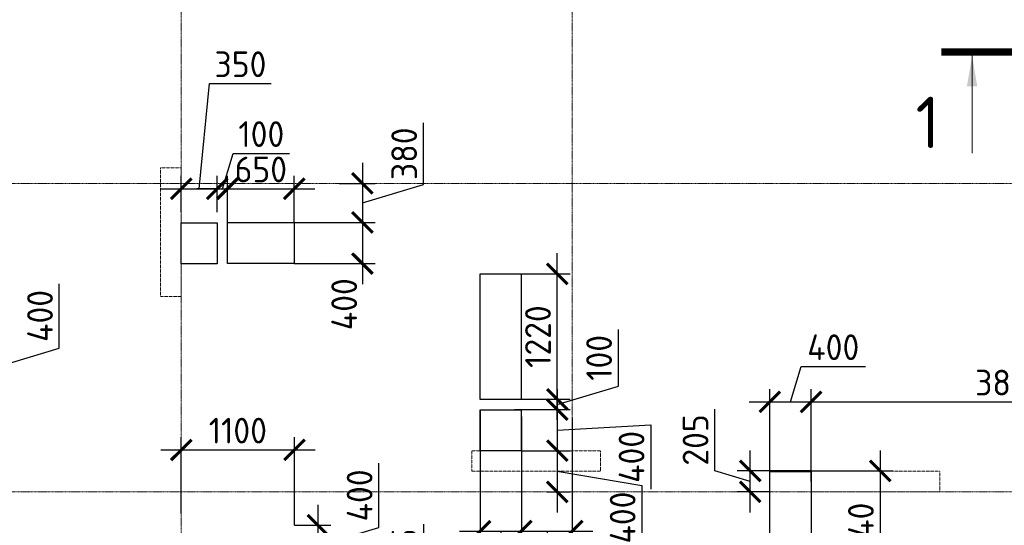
# Model space of a CAD drawing. Header units: millimetres. Extents: x -42044588 to 856694, y -806701 to 941911.
# Tile 114 of 256: x -160688 to -151120, y -329137 to -324221. Entities that reach past the tile are written whole.
import ezdxf

# ---------------------------------------------------------------- set-up
doc = ezdxf.new("R2010")
doc.units = ezdxf.units.MM
for name, pattern in [('______5', [1100, 800, -100, 100, -100]), ('DASHED', [7, 5, -2, 0]), ('осевая', [50.8, 31.75, -6.35, 6.35, -6.35])]:
    doc.linetypes.add(name, pattern=pattern)
doc.layers.add('Колонна_ бетон', color=7, linetype='Continuous', lineweight=50, true_color=0xb4b496)
for name, color, linetype, lineweight in [('Оси', 40, '______5', 18), ('Перекрытие ж_бетон', 1, 'Continuous', 30), ('РАЗМЕРЫ', 1, 'Continuous', 9), ('Узлы', 7, 'Continuous', 0)]:
    doc.layers.add(name, color=color, linetype=linetype, lineweight=lineweight)
doc.styles.add('GOST-2.304_Type-B', font='GOST_Common.ttf')
doc.dimstyles.new('СПДС', dxfattribs={"dimscale": 100, "dimtxt": 2.5, "dimasz": 2, "dimexe": 1.25, "dimexo": 0, "dimtad": 1, "dimdec": 0, "dimrnd": 5, "dimtxsty": 'GOST-2.304_Type-B', "dimblk": 'ARCHTICK', "dimcen": 2.5, "dimdle": 2, "dimclrd": 1, "dimclre": 1, "dimclrt": 1, "dimadec": 0, "dimazin": 2, "dimtfac": 0.75, "dimtdec": 0, "dimtmove": 1, "dimatfit": 3, "dimfxl": 0, "dimtolj": 1, "dimarcsym": 0})

# ---------------------------------------------------------------- blocks, each defined once
blk = doc.blocks.new('оси блок 2')
at = {"layer": 'Оси', "color": 16, "linetype": 'осевая', "lineweight": 0, "ltscale": 0.25, "transparency": 33554687}
for p, q in [((-48904.7, -322543), (-48904.7, -347914.1)), ((-45104.7, -322543), (-45104.7, -347914.1)), ((-89822.3, -329401.3), (-37238.5, -329401.3)), ((-89822.3, -332401.3), (-37238.5, -332401.3))]:
    blk.add_line(p, q, dxfattribs=at)
blk = doc.blocks.new('подложка стн 1-го этажа')
at = {"layer": 'Колонна_ бетон', "color": 252, "linetype": 'DASHED', "lineweight": 0, "ltscale": 0.5, "true_color": 0x939598, "transparency": 33554687}
for p, q in [((44643.8, 23161.8, -200), (44643.8, 23161.8, -200)), ((44643.8, 23161.8, -200), (44843.8, 23161.8, -200)), ((44643.8, 23161.8, -200), (44643.8, 21911.8, -200)), ((44843.8, 23161.8, -200), (44843.8, 23161.8, -200)), ((44843.8, 21911.8, -200), (44843.8, 23161.8, -200)), ((44843.8, 21911.8, -200), (44643.8, 21911.8, -200)), ((44643.8, 21911.8, -200), (44643.8, 21911.8, -200)), ((44843.8, 21911.8, -200), (44843.8, 21911.8, -200)), ((47668.8, 20411.8, -200), (47668.8, 20211.8, -200)), ((48918.8, 20411.8, -200), (47668.8, 20411.8, -200)), ((47668.8, 20411.8, -200), (47668.8, 20411.8, -200)), ((48918.8, 20411.8, -200), (48918.8, 20411.8, -200)), ((48918.8, 20211.8, -200), (48918.8, 20411.8, -200)), ((47668.8, 20211.8, -200), (47668.8, 20211.8, -200)), ((48918.8, 20211.8, -200), (47668.8, 20211.8, -200)), ((48918.8, 20211.8, -200), (48918.8, 20211.8, -200)), ((50963.8, 20211.8, -200), (50963.8, 20011.8, -200)), ((50963.8, 20211.8, -200), (50963.8, 20211.8, -200)), ((52213.8, 20211.8, -200), (50963.8, 20211.8, -200)), ((52213.8, 20211.8, -200), (52213.8, 20011.8, -200)), ((52213.8, 20211.8, -200), (52213.8, 20211.8, -200)), ((50963.8, 20011.8, -200), (50963.8, 20011.8, -200)), ((50963.8, 20011.8, -200), (52213.8, 20011.8, -200)), ((52213.8, 20011.8, -200), (52213.8, 20011.8, -200))]:
    blk.add_line(p, q, dxfattribs=at)
blk = doc.blocks.new('_ArchTick')
at = {"color": 0, "linetype": 'ByBlock', "const_width": 0.15}
blk.add_lwpolyline([(-0.5, -0.5), (0.5, 0.5)], dxfattribs=at)
blk = doc.blocks.new('*D3593')
at = {"layer": 'DEFPOINTS', "color": 0, "transparency": 16777216}
for p in [(-156212.9, -328027.2, 4500), (-155813.3, -328079.4), (-155813.3, -329193.8)]:
    blk.add_point(p, dxfattribs=at)
at = {"layer": 'РАЗМЕРЫ', "color": 1, "lineweight": -2, "transparency": 16777216}
for p, q in [((-156212.9, -328027.2), (-156212.9, -329318.8)), ((-155813.3, -328079.4), (-155813.3, -329318.8)), ((-156412.9, -329193.8), (-155613.3, -329193.8)), ((-156013.1, -329193.8), (-156012.8, -329669.5)), ((-156012.8, -329669.5), (-156637.8, -329669.5))]:
    blk.add_line(p, q, dxfattribs=at)
at = {"layer": 'РАЗМЕРЫ', "color": 1, "lineweight": -2, "transparency": 16777216, "xscale": 200, "yscale": 200, "zscale": 200, "rotation": 180}
blk.add_blockref('_ArchTick', (-156212.9, -329193.8), dxfattribs=at)
at = {"layer": 'РАЗМЕРЫ', "color": 1, "lineweight": -2, "transparency": 16777216, "xscale": 200, "yscale": 200, "zscale": 200}
blk.add_blockref('_ArchTick', (-155813.3, -329193.8), dxfattribs=at)
at = {"layer": 'РАЗМЕРЫ', "color": 1, "lineweight": 0, "transparency": 16777216, "insert": (-156325.3, -329482), "char_height": 250, "attachment_point": 5, "style": 'GOST-2.304_Type-B'}
blk.add_mtext('\\A1;400', dxfattribs=at)
blk = doc.blocks.new('*D3594')
at = {"layer": 'DEFPOINTS', "color": 0, "transparency": 16777216}
for p in [(-155878.4, -328012, 4500), (-155815.3, -328412.1), (-155463.9, -328412.1)]:
    blk.add_point(p, dxfattribs=at)
at = {"layer": 'РАЗМЕРЫ', "color": 1, "lineweight": -2, "transparency": 16777216}
for p, q in [((-155463.9, -327812), (-155463.9, -328612.1)), ((-155878.4, -328012), (-155338.9, -328012)), ((-155463.9, -328212.1), (-154554.7, -328159.7)), ((-154554.7, -328159.7), (-154554.7, -328784.7)), ((-155815.3, -328412.1), (-155338.9, -328412.1))]:
    blk.add_line(p, q, dxfattribs=at)
at = {"layer": 'РАЗМЕРЫ', "color": 1, "lineweight": -2, "transparency": 16777216, "xscale": 200, "yscale": 200, "zscale": 200}
for p, rotation in [((-155463.9, -328012), 90), ((-155463.9, -328412.1), 270)]:
    blk.add_blockref('_ArchTick', p, dxfattribs=dict(at, rotation=rotation))
at = {"layer": 'РАЗМЕРЫ', "color": 1, "lineweight": 0, "transparency": 16777216, "insert": (-154742.2, -328472.2), "char_height": 250, "attachment_point": 5, "rotation": 90, "style": 'GOST-2.304_Type-B'}
blk.add_mtext('\\A1;400', dxfattribs=at)
blk = doc.blocks.new('*D3595')
at = {"layer": 'DEFPOINTS', "color": 0, "transparency": 16777216}
for p in [(-158768.2, -325864.5), (-159117.9, -326092.1), (-158768.2, -326092.1)]:
    blk.add_point(p, dxfattribs=at)
at = {"layer": 'РАЗМЕРЫ', "color": 1, "lineweight": -2, "transparency": 16777216}
for p, q in [((-158943, -325864.5), (-158842.8, -324841.4)), ((-158842.8, -324841.4), (-158242.8, -324841.4)), ((-159117.9, -326092.1), (-159117.9, -325739.5)), ((-158768.2, -326092.1), (-158768.2, -325739.5)), ((-159317.9, -325864.5), (-158568.2, -325864.5))]:
    blk.add_line(p, q, dxfattribs=at)
at = {"layer": 'РАЗМЕРЫ', "color": 1, "lineweight": -2, "transparency": 16777216, "xscale": 200, "yscale": 200, "zscale": 200, "rotation": 180}
blk.add_blockref('_ArchTick', (-159117.9, -325864.5), dxfattribs=at)
at = {"layer": 'РАЗМЕРЫ', "color": 1, "lineweight": -2, "transparency": 16777216, "xscale": 200, "yscale": 200, "zscale": 200}
blk.add_blockref('_ArchTick', (-158768.2, -325864.5), dxfattribs=at)
at = {"layer": 'РАЗМЕРЫ', "color": 1, "lineweight": 0, "transparency": 16777216, "insert": (-158542.8, -324653.9), "char_height": 250, "attachment_point": 5, "style": 'GOST-2.304_Type-B'}
blk.add_mtext('\\A1;350', dxfattribs=at)
blk = doc.blocks.new('*D3597')
at = {"layer": 'DEFPOINTS', "color": 0, "transparency": 16777216}
for p in [(-162188.2, -327392.1), (-160896.9, -327392.1), (-162188.2, -327792.1)]:
    blk.add_point(p, dxfattribs=at)
at = {"layer": 'РАЗМЕРЫ', "color": 1, "lineweight": -2, "transparency": 16777216}
for p, q in [((-160303.1, -327414), (-160303.1, -326789)), ((-160896.9, -327992.1), (-160896.9, -327192.1)), ((-162188.2, -327392.1), (-160771.9, -327392.1)), ((-160896.9, -327592.1), (-160303.1, -327414)), ((-162188.2, -327792.1), (-160771.9, -327792.1))]:
    blk.add_line(p, q, dxfattribs=at)
at = {"layer": 'РАЗМЕРЫ', "color": 1, "lineweight": -2, "transparency": 16777216, "xscale": 200, "yscale": 200, "zscale": 200}
for p, rotation in [((-160896.9, -327392.1), 90), ((-160896.9, -327792.1), 270)]:
    blk.add_blockref('_ArchTick', p, dxfattribs=dict(at, rotation=rotation))
at = {"layer": 'РАЗМЕРЫ', "color": 1, "lineweight": 0, "transparency": 16777216, "insert": (-160490.6, -327101.5), "char_height": 250, "attachment_point": 5, "rotation": 90, "style": 'GOST-2.304_Type-B'}
blk.add_mtext('\\A1;400', dxfattribs=at)
blk = doc.blocks.new('*D3621')
at = {"layer": 'DEFPOINTS', "color": 0, "transparency": 16777216}
for p in [(-155815.3, -328412.1), (-155564.1, -328812.1), (-155463.9, -328812.1)]:
    blk.add_point(p, dxfattribs=at)
at = {"layer": 'РАЗМЕРЫ', "color": 1, "lineweight": -2, "transparency": 16777216}
for p, q in [((-155463.9, -328212.1), (-155463.9, -329012.1)), ((-155815.3, -328412.1), (-155338.9, -328412.1)), ((-155463.9, -328612.1), (-154641.3, -328749.6)), ((-154641.3, -328749.6), (-154641.3, -329374.6)), ((-155564.1, -328812.1), (-155338.9, -328812.1))]:
    blk.add_line(p, q, dxfattribs=at)
at = {"layer": 'РАЗМЕРЫ', "color": 1, "lineweight": -2, "transparency": 16777216, "xscale": 200, "yscale": 200, "zscale": 200}
for p, rotation in [((-155463.9, -328412.1), 90), ((-155463.9, -328812.1), 270)]:
    blk.add_blockref('_ArchTick', p, dxfattribs=dict(at, rotation=rotation))
at = {"layer": 'РАЗМЕРЫ', "color": 1, "lineweight": 0, "transparency": 16777216, "insert": (-154828.8, -329062.1), "char_height": 250, "attachment_point": 5, "rotation": 90, "style": 'GOST-2.304_Type-B'}
blk.add_mtext('\\A1;400', dxfattribs=at)
blk = doc.blocks.new('*D3739')
at = {"layer": 'DEFPOINTS', "color": 0, "transparency": 16777216}
for p in [(-155813.3, -328079.4), (-155317.9, -328092.2), (-155317.9, -329193.8)]:
    blk.add_point(p, dxfattribs=at)
at = {"layer": 'РАЗМЕРЫ', "color": 1, "lineweight": -2, "transparency": 16777216}
for p, q in [((-155813.3, -328079.4), (-155813.3, -329318.8)), ((-155317.9, -328092.2), (-155317.9, -329318.8)), ((-156013.3, -329193.8), (-155117.9, -329193.8)), ((-155565.6, -329193.8), (-155387.5, -329787.6)), ((-155387.5, -329787.6), (-154762.5, -329787.6))]:
    blk.add_line(p, q, dxfattribs=at)
at = {"layer": 'РАЗМЕРЫ', "color": 1, "lineweight": -2, "transparency": 16777216, "xscale": 200, "yscale": 200, "zscale": 200, "rotation": 180}
blk.add_blockref('_ArchTick', (-155813.3, -329193.8), dxfattribs=at)
at = {"layer": 'РАЗМЕРЫ', "color": 1, "lineweight": -2, "transparency": 16777216, "xscale": 200, "yscale": 200, "zscale": 200}
blk.add_blockref('_ArchTick', (-155317.9, -329193.8), dxfattribs=at)
at = {"layer": 'РАЗМЕРЫ', "color": 1, "lineweight": 0, "transparency": 16777216, "insert": (-155075, -329600.1), "char_height": 250, "attachment_point": 5, "style": 'GOST-2.304_Type-B'}
blk.add_mtext('\\A1;495', dxfattribs=at)
blk = doc.blocks.new('*D3672')
at = {"layer": 'DEFPOINTS', "color": 0, "transparency": 16777216}
for p in [(-158668, -325864.5), (-158768.2, -326092.1), (-158668, -326192.1)]:
    blk.add_point(p, dxfattribs=at)
at = {"layer": 'РАЗМЕРЫ', "color": 1, "lineweight": -2, "transparency": 16777216}
for p, q in [((-158718.1, -325864.5), (-158614.9, -325520.8)), ((-158614.9, -325520.8), (-158064.9, -325520.8)), ((-158768.2, -326092.1), (-158768.2, -325739.5)), ((-158668, -326192.1), (-158668, -325739.5)), ((-158768.2, -325864.5), (-158968.2, -325864.5)), ((-158768.2, -325864.5), (-158668, -325864.5)), ((-158768.2, -325864.5), (-158668, -325864.5)), ((-158668, -325864.5), (-158468, -325864.5))]:
    blk.add_line(p, q, dxfattribs=at)
at = {"layer": 'РАЗМЕРЫ', "color": 1, "lineweight": -2, "transparency": 16777216, "xscale": 200, "yscale": 200, "zscale": 200}
blk.add_blockref('_ArchTick', (-158768.2, -325864.5), dxfattribs=at)
at = {"layer": 'РАЗМЕРЫ', "color": 1, "lineweight": -2, "transparency": 16777216, "xscale": 200, "yscale": 200, "zscale": 200, "rotation": 180}
blk.add_blockref('_ArchTick', (-158668, -325864.5), dxfattribs=at)
at = {"layer": 'РАЗМЕРЫ', "color": 1, "lineweight": 0, "transparency": 16777216, "insert": (-158339.9, -325333.3), "char_height": 250, "attachment_point": 5, "style": 'GOST-2.304_Type-B'}
blk.add_mtext('\\A1;100', dxfattribs=at)
blk = doc.blocks.new('*D3673')
at = {"layer": 'DEFPOINTS', "color": 0, "transparency": 16777216}
for p in [(-158020, -325864.5), (-158670, -326192.1), (-158020, -326192.1)]:
    blk.add_point(p, dxfattribs=at)
at = {"layer": 'РАЗМЕРЫ', "color": 1, "lineweight": -2, "transparency": 16777216}
for p, q in [((-158670, -326192.1), (-158670, -325739.5)), ((-158020, -326192.1), (-158020, -325739.5)), ((-158870, -325864.5), (-157820, -325864.5))]:
    blk.add_line(p, q, dxfattribs=at)
at = {"layer": 'РАЗМЕРЫ', "color": 1, "lineweight": -2, "transparency": 16777216, "xscale": 200, "yscale": 200, "zscale": 200, "rotation": 180}
blk.add_blockref('_ArchTick', (-158670, -325864.5), dxfattribs=at)
at = {"layer": 'РАЗМЕРЫ', "color": 1, "lineweight": -2, "transparency": 16777216, "xscale": 200, "yscale": 200, "zscale": 200}
blk.add_blockref('_ArchTick', (-158020, -325864.5), dxfattribs=at)
at = {"layer": 'РАЗМЕРЫ', "color": 1, "lineweight": 0, "transparency": 16777216, "insert": (-158345, -325677), "char_height": 250, "attachment_point": 5, "style": 'GOST-2.304_Type-B'}
blk.add_mtext('\\A1;650', dxfattribs=at)
blk = doc.blocks.new('*D3755')
at = {"layer": 'DEFPOINTS', "color": 0, "transparency": 16777216}
for p in [(-157585, -325812.1), (-158020, -326192.1), (-157357.9, -326192.1)]:
    blk.add_point(p, dxfattribs=at)
at = {"layer": 'РАЗМЕРЫ', "color": 1, "lineweight": -2, "transparency": 16777216}
for p, q in [((-156764.1, -325824), (-156764.1, -325224)), ((-157357.9, -325612.1), (-157357.9, -326392.1)), ((-157585, -325812.1), (-157232.9, -325812.1)), ((-157357.9, -326002.1), (-156764.1, -325824)), ((-158020, -326192.1), (-157232.9, -326192.1))]:
    blk.add_line(p, q, dxfattribs=at)
at = {"layer": 'РАЗМЕРЫ', "color": 1, "lineweight": -2, "transparency": 16777216, "xscale": 200, "yscale": 200, "zscale": 200}
for p, rotation in [((-157357.9, -325812.1), 90), ((-157357.9, -326192.1), 270)]:
    blk.add_blockref('_ArchTick', p, dxfattribs=dict(at, rotation=rotation))
at = {"layer": 'РАЗМЕРЫ', "color": 1, "lineweight": 0, "transparency": 16777216, "insert": (-156951.6, -325524), "char_height": 250, "attachment_point": 5, "rotation": 90, "style": 'GOST-2.304_Type-B'}
blk.add_mtext('\\A1;380', dxfattribs=at)
blk = doc.blocks.new('*D3674')
at = {"layer": 'DEFPOINTS', "color": 0, "transparency": 16777216}
for p in [(-157785.1, -326192.1), (-158020, -326592.1), (-157357.9, -326592.1)]:
    blk.add_point(p, dxfattribs=at)
at = {"layer": 'РАЗМЕРЫ', "color": 1, "lineweight": -2, "transparency": 16777216}
for p, q in [((-157357.9, -325992.1), (-157357.9, -326792.1)), ((-157785.1, -326192.1), (-157232.9, -326192.1)), ((-158020, -326592.1), (-157232.9, -326592.1))]:
    blk.add_line(p, q, dxfattribs=at)
at = {"layer": 'РАЗМЕРЫ', "color": 1, "lineweight": -2, "transparency": 16777216, "xscale": 200, "yscale": 200, "zscale": 200}
for p, rotation in [((-157357.9, -326192.1), 90), ((-157357.9, -326592.1), 270)]:
    blk.add_blockref('_ArchTick', p, dxfattribs=dict(at, rotation=rotation))
at = {"layer": 'РАЗМЕРЫ', "color": 1, "lineweight": 0, "transparency": 16777216, "insert": (-157534.6, -326987.5), "char_height": 250, "attachment_point": 5, "rotation": 90, "style": 'GOST-2.304_Type-B'}
blk.add_mtext('\\A1;400', dxfattribs=at)
blk = doc.blocks.new('*D3675')
at = {"layer": 'DEFPOINTS', "color": 0, "transparency": 16777216}
for p in [(-155814.1, -327912), (-155463.9, -327912), (-155878.4, -328012, 4500)]:
    blk.add_point(p, dxfattribs=at)
at = {"layer": 'РАЗМЕРЫ', "color": 1, "lineweight": -2, "transparency": 16777216}
for p, q in [((-154870.2, -327783.9), (-154870.2, -327233.9)), ((-155463.9, -327912), (-155463.9, -327712)), ((-155463.9, -327962), (-154870.2, -327783.9)), ((-155814.1, -327912), (-155338.9, -327912)), ((-155463.9, -328012), (-155463.9, -327912)), ((-155463.9, -328012), (-155463.9, -327912)), ((-155878.4, -328012), (-155338.9, -328012)), ((-155463.9, -328012), (-155463.9, -328212))]:
    blk.add_line(p, q, dxfattribs=at)
at = {"layer": 'РАЗМЕРЫ', "color": 1, "lineweight": -2, "transparency": 16777216, "xscale": 200, "yscale": 200, "zscale": 200}
for p, rotation in [((-155463.9, -327912), 270), ((-155463.9, -328012), 90)]:
    blk.add_blockref('_ArchTick', p, dxfattribs=dict(at, rotation=rotation))
at = {"layer": 'РАЗМЕРЫ', "color": 1, "lineweight": 0, "transparency": 16777216, "insert": (-155057.7, -327508.9), "char_height": 250, "attachment_point": 5, "rotation": 90, "style": 'GOST-2.304_Type-B'}
blk.add_mtext('\\A1;100', dxfattribs=at)
blk = doc.blocks.new('*D3676')
at = {"layer": 'DEFPOINTS', "color": 0, "transparency": 16777216}
for p in [(-155814.1, -326692), (-155463.9, -326692), (-155814.1, -327912)]:
    blk.add_point(p, dxfattribs=at)
at = {"layer": 'РАЗМЕРЫ', "color": 1, "lineweight": -2, "transparency": 16777216}
for p, q in [((-155463.9, -328112), (-155463.9, -326492)), ((-155814.1, -326692), (-155338.9, -326692)), ((-155814.1, -327912), (-155338.9, -327912))]:
    blk.add_line(p, q, dxfattribs=at)
at = {"layer": 'РАЗМЕРЫ', "color": 1, "lineweight": -2, "transparency": 16777216, "xscale": 200, "yscale": 200, "zscale": 200}
for p, rotation in [((-155463.9, -326692), 90), ((-155463.9, -327912), 270)]:
    blk.add_blockref('_ArchTick', p, dxfattribs=dict(at, rotation=rotation))
at = {"layer": 'РАЗМЕРЫ', "color": 1, "lineweight": 0, "transparency": 16777216, "insert": (-155651.4, -327302), "char_height": 250, "attachment_point": 5, "rotation": 90, "style": 'GOST-2.304_Type-B'}
blk.add_mtext('\\A1;1220', dxfattribs=at)
blk = doc.blocks.new('*D3760')
at = {"layer": 'DEFPOINTS', "color": 0, "transparency": 16777216}
for p in [(-158017.7, -328404.1), (-159117.9, -329021.7), (-158017.7, -329137.1)]:
    blk.add_point(p, dxfattribs=at)
at = {"layer": 'РАЗМЕРЫ', "color": 1, "lineweight": -2, "transparency": 16777216}
for p, q in [((-159117.9, -329021.7), (-159117.9, -328279.1)), ((-158017.7, -329137.1), (-158017.7, -328279.1)), ((-159317.9, -328404.1), (-157817.7, -328404.1))]:
    blk.add_line(p, q, dxfattribs=at)
at = {"layer": 'РАЗМЕРЫ', "color": 1, "lineweight": -2, "transparency": 16777216, "xscale": 200, "yscale": 200, "zscale": 200, "rotation": 180}
blk.add_blockref('_ArchTick', (-159117.9, -328404.1), dxfattribs=at)
at = {"layer": 'РАЗМЕРЫ', "color": 1, "lineweight": -2, "transparency": 16777216, "xscale": 200, "yscale": 200, "zscale": 200}
blk.add_blockref('_ArchTick', (-158017.7, -328404.1), dxfattribs=at)
at = {"layer": 'РАЗМЕРЫ', "color": 1, "lineweight": 0, "transparency": 16777216, "insert": (-158567.8, -328216.6), "char_height": 250, "attachment_point": 5, "style": 'GOST-2.304_Type-B'}
blk.add_mtext('\\A1;1100', dxfattribs=at)
blk = doc.blocks.new('*D3700')
at = {"layer": 'DEFPOINTS', "color": 0, "transparency": 16777216}
for p in [(-158017.7, -329137.1), (-158062.5, -329537.1), (-157791, -329537.1)]:
    blk.add_point(p, dxfattribs=at)
at = {"layer": 'РАЗМЕРЫ', "color": 1, "lineweight": -2, "transparency": 16777216}
for p, q in [((-157197.3, -329159), (-157197.3, -328534)), ((-157791, -328937.1), (-157791, -329737.1)), ((-158017.7, -329137.1), (-157666, -329137.1)), ((-157791, -329337.1), (-157197.3, -329159)), ((-158062.5, -329537.1), (-157666, -329537.1))]:
    blk.add_line(p, q, dxfattribs=at)
at = {"layer": 'РАЗМЕРЫ', "color": 1, "lineweight": -2, "transparency": 16777216, "xscale": 200, "yscale": 200, "zscale": 200}
for p, rotation in [((-157791, -329137.1), 90), ((-157791, -329537.1), 270)]:
    blk.add_blockref('_ArchTick', p, dxfattribs=dict(at, rotation=rotation))
at = {"layer": 'РАЗМЕРЫ', "color": 1, "lineweight": 0, "transparency": 16777216, "insert": (-157384.8, -328846.5), "char_height": 250, "attachment_point": 5, "rotation": 90, "style": 'GOST-2.304_Type-B'}
blk.add_mtext('\\A1;400', dxfattribs=at)
blk = doc.blocks.new('*D3701')
at = {"layer": 'DEFPOINTS', "color": 0, "transparency": 16777216}
for p in [(-157919.6, -329537.1), (-158117.6, -329712.1), (-157791, -329712.1)]:
    blk.add_point(p, dxfattribs=at)
at = {"layer": 'РАЗМЕРЫ', "color": 1, "lineweight": -2, "transparency": 16777216}
for p, q in [((-156761.3, -329674.6), (-156761.3, -329124.6)), ((-157791, -329337.1), (-157791, -329912.1)), ((-157919.6, -329537.1), (-157666, -329537.1)), ((-157791, -329624.6), (-156761.3, -329674.6)), ((-158117.6, -329712.1), (-157666, -329712.1))]:
    blk.add_line(p, q, dxfattribs=at)
at = {"layer": 'РАЗМЕРЫ', "color": 1, "lineweight": -2, "transparency": 16777216, "xscale": 200, "yscale": 200, "zscale": 200}
for p, rotation in [((-157791, -329537.1), 90), ((-157791, -329712.1), 270)]:
    blk.add_blockref('_ArchTick', p, dxfattribs=dict(at, rotation=rotation))
at = {"layer": 'РАЗМЕРЫ', "color": 1, "lineweight": 0, "transparency": 16777216, "insert": (-156948.8, -329399.6), "char_height": 250, "attachment_point": 5, "rotation": 90, "style": 'GOST-2.304_Type-B'}
blk.add_mtext('\\A1;175', dxfattribs=at)
blk = doc.blocks.new('*D3714')
at = {"layer": 'DEFPOINTS', "color": 0, "transparency": 16777216}
for p in [(-152998, -327936.9), (-153397.9, -328735.3, 360), (-152998, -328712.1, 360)]:
    blk.add_point(p, dxfattribs=at)
at = {"layer": 'РАЗМЕРЫ', "color": 1, "lineweight": -2, "transparency": 16777216}
for p, q in [((-153198, -327936.9), (-153094.8, -327593.2)), ((-153094.8, -327593.2), (-152469.8, -327593.2)), ((-153397.9, -328735.3), (-153397.9, -327811.9)), ((-152998, -328712.1), (-152998, -327811.9)), ((-153597.9, -327936.9), (-152798, -327936.9))]:
    blk.add_line(p, q, dxfattribs=at)
at = {"layer": 'РАЗМЕРЫ', "color": 1, "lineweight": -2, "transparency": 16777216, "xscale": 200, "yscale": 200, "zscale": 200, "rotation": 180}
blk.add_blockref('_ArchTick', (-153397.9, -327936.9), dxfattribs=at)
at = {"layer": 'РАЗМЕРЫ', "color": 1, "lineweight": -2, "transparency": 16777216, "xscale": 200, "yscale": 200, "zscale": 200}
blk.add_blockref('_ArchTick', (-152998, -327936.9), dxfattribs=at)
at = {"layer": 'РАЗМЕРЫ', "color": 1, "lineweight": 0, "transparency": 16777216, "insert": (-152782.3, -327405.7), "char_height": 250, "attachment_point": 5, "style": 'GOST-2.304_Type-B'}
blk.add_mtext('\\A1;400', dxfattribs=at)
blk = doc.blocks.new('*D3767')
at = {"layer": 'DEFPOINTS', "color": 0, "transparency": 16777216}
for p in [(-149117.9, -327936.9), (-149117.9, -328123), (-152998, -328712.1, 360)]:
    blk.add_point(p, dxfattribs=at)
at = {"layer": 'РАЗМЕРЫ', "color": 1, "lineweight": -2, "transparency": 16777216}
for p, q in [((-152998, -328712.1), (-152998, -327811.9)), ((-149117.9, -328123), (-149117.9, -327811.9)), ((-153198, -327936.9), (-148917.9, -327936.9))]:
    blk.add_line(p, q, dxfattribs=at)
at = {"layer": 'РАЗМЕРЫ', "color": 1, "lineweight": -2, "transparency": 16777216, "xscale": 200, "yscale": 200, "zscale": 200, "rotation": 180}
blk.add_blockref('_ArchTick', (-152998, -327936.9), dxfattribs=at)
at = {"layer": 'РАЗМЕРЫ', "color": 1, "lineweight": -2, "transparency": 16777216, "xscale": 200, "yscale": 200, "zscale": 200}
blk.add_blockref('_ArchTick', (-149117.9, -327936.9), dxfattribs=at)
at = {"layer": 'РАЗМЕРЫ', "color": 1, "lineweight": 0, "transparency": 16777216, "insert": (-151058, -327749.4), "char_height": 250, "attachment_point": 5, "style": 'GOST-2.304_Type-B'}
blk.add_mtext('\\A1;3880', dxfattribs=at)
blk = doc.blocks.new('*D3552')
at = {"layer": 'DEFPOINTS', "color": 0, "transparency": 16777216}
for p in [(-152997.7, -328609), (-152997.7, -329849), (-152325.8, -329849)]:
    blk.add_point(p, dxfattribs=at)
at = {"layer": 'РАЗМЕРЫ', "color": 1, "lineweight": -2, "transparency": 16777216}
for p, q in [((-152325.8, -328409), (-152325.8, -330049)), ((-152997.7, -328609), (-152200.8, -328609)), ((-152997.7, -329849), (-152200.8, -329849))]:
    blk.add_line(p, q, dxfattribs=at)
at = {"layer": 'РАЗМЕРЫ', "color": 1, "lineweight": -2, "transparency": 16777216, "xscale": 200, "yscale": 200, "zscale": 200}
for p, rotation in [((-152325.8, -328609), 90), ((-152325.8, -329849), 270)]:
    blk.add_blockref('_ArchTick', p, dxfattribs=dict(at, rotation=rotation))
at = {"layer": 'РАЗМЕРЫ', "color": 1, "lineweight": 0, "transparency": 16777216, "insert": (-152513.3, -329229), "char_height": 250, "attachment_point": 5, "rotation": 90, "style": 'GOST-2.304_Type-B'}
blk.add_mtext('\\A1;1240', dxfattribs=at)
blk = doc.blocks.new('*D3553')
at = {"layer": 'DEFPOINTS', "color": 0, "transparency": 16777216}
for p in [(-153589.4, -328609), (-152997.7, -328609), (-153397.7, -328812.1)]:
    blk.add_point(p, dxfattribs=at)
at = {"layer": 'РАЗМЕРЫ', "color": 1, "lineweight": -2, "transparency": 16777216}
for p, q in [((-153933.1, -328607.4), (-153933.1, -328007.4)), ((-153589.4, -329012.1), (-153589.4, -328409)), ((-153589.4, -328710.5), (-153933.1, -328607.4)), ((-152997.7, -328609), (-153714.4, -328609)), ((-153397.7, -328812.1), (-153714.4, -328812.1))]:
    blk.add_line(p, q, dxfattribs=at)
at = {"layer": 'РАЗМЕРЫ', "color": 1, "lineweight": -2, "transparency": 16777216, "xscale": 200, "yscale": 200, "zscale": 200}
for p, rotation in [((-153589.4, -328609), 90), ((-153589.4, -328812.1), 270)]:
    blk.add_blockref('_ArchTick', p, dxfattribs=dict(at, rotation=rotation))
at = {"layer": 'РАЗМЕРЫ', "color": 1, "lineweight": 0, "transparency": 16777216, "insert": (-154120.6, -328307.4), "char_height": 250, "attachment_point": 5, "rotation": 90, "style": 'GOST-2.304_Type-B'}
blk.add_mtext('\\A1;205', dxfattribs=at)
blk = doc.blocks.new('блочина')
at = {"layer": 'Перекрытие ж_бетон', "color": 4}
for points in [[(140762.6, 63797.6), (140762.6, 63397.6), (140412.8, 63397.6), (140412.8, 63797.6)], [(140860.8, 63399.6), (140860.8, 63799.6), (141510.8, 63799.6), (141510.8, 63399.6)], [(143316.6, 63299.7), (143716.6, 63299.7), (143716.6, 62079.7), (143316.6, 62079.7)], [(146133, 61377.8), (146533, 61377.8), (146533, 60137.8), (146133, 60137.8)]]:
    blk.add_lwpolyline(points, close=True, dxfattribs=at)
at = {"layer": 'Перекрытие ж_бетон', "color": 4, "elevation": 4500}
blk.add_lwpolyline([(143317.8, 61977.7), (143716.4, 61977.7), (143716.4, 61577.6), (143317.8, 61577.6)], close=True, dxfattribs=at)

msp = doc.modelspace()

# ---------------------------------------------------------------- linework, layer by layer
at = {"layer": 'Узлы', "color": 1, "linetype": 'Continuous', "lineweight": 0}
msp.add_line((-151432.924, -324569.48, 3100), (-151432.924, -325519.48, 3100), dxfattribs=at)
at = {"layer": 'Узлы', "color": 1, "linetype": 'Continuous', "lineweight": 0, "const_width": 70, "elevation": 3100}
msp.add_lwpolyline([(-151732.924, -324534.48), (-150732.924, -324534.48)], dxfattribs=at)
at = {"layer": 'Узлы', "color": 1, "linetype": 'Continuous', "lineweight": 0}
msp.add_solid([(-151432.924, -324569.48, 3100), (-151483.202, -324869.93, 3100), (-151382.646, -324869.93, 3100)], dxfattribs=at)

# ---------------------------------------------------------------- block references
for name, p in [('подложка стн 1-го этажа', (-203961.961, -348823.931, 560)), ('блочина', (-299530.954, -389992.167))]:
    msp.add_blockref(name, p)
at = {"layer": 'РАЗМЕРЫ'}
msp.add_blockref('оси блок 2', (-110213.32, 3589.186), dxfattribs=at)

# ---------------------------------------------------------------- texts
at = {"layer": 'Узлы', "color": 1, "linetype": 'Continuous', "lineweight": 0, "insert": (-151862.924, -325219.48, 3100), "char_height": 500, "attachment_point": 5, "style": 'GOST-2.304_Type-B'}
msp.add_mtext_dynamic_manual_height_columns('1', width=723.87981, gutter_width=25, heights=[0], dxfattribs=at)

# ---------------------------------------------------------------- dimensions: what is measured, and where the dimension line sits
at = {"layer": 'РАЗМЕРЫ', "lineweight": 0}
for base, p1, p2, picture, middle in [((-158768.155, -325864.52), (-159117.895, -326092.136), (-158768.155, -326092.136), '*D3595', (-158780.27, -324841.45)), ((-155813.287, -329193.838), (-156212.894, -328027.247, 4500), (-155813.287, -328079.426), '*D3593', (-156075.266, -329669.543))]:
    dim = msp.add_linear_dim(base=base, p1=p1, p2=p2, dimstyle='СПДС', override={"dimrnd": 5}, dxfattribs=at)
    dim.commit()
    dim.dimension.update_dxf_attribs({"geometry": picture, "text_midpoint": middle, "dimtype": 160})
for base, p1, p2, picture, middle in [((-158667.954, -325864.52), (-158768.155, -326092.136), (-158667.954, -326192.136), '*D3672', (-158552.429, -325333.27)), ((-158019.954, -325864.52), (-158669.954, -326192.136), (-158019.954, -326192.136), '*D3673', (-158344.954, -325677.02)), ((-152998.036, -327936.901), (-153397.879, -328735.27, 360), (-152998.036, -328712.136, 360), '*D3714', (-153032.333, -327405.651)), ((-149117.896, -327936.901), (-152998.036, -328712.136, 360), (-149117.896, -328122.987), '*D3767', (-151057.966, -327749.401)), ((-158017.691, -328404.119), (-159117.896, -329021.744), (-158017.691, -329137.136), '*D3760', (-158567.794, -328216.619)), ((-155317.896, -329193.838), (-155813.287, -328079.426), (-155317.896, -328092.169), '*D3739', (-155324.966, -329600.088))]:
    dim = msp.add_linear_dim(base=base, p1=p1, p2=p2, dimstyle='СПДС', override={"dimrnd": 5}, dxfattribs=at)
    dim.commit()
    dim.dimension.update_dxf_attribs({"geometry": picture, "text_midpoint": middle})
for base, p1, p2, picture, middle in [((-157357.892, -326192.136), (-157585.039, -325812.136), (-158019.954, -326192.136), '*D3755', (-156951.642, -325761.511)), ((-155463.904, -326692.049), (-155814.083, -327912.049), (-155814.083, -326692.049), '*D3676', (-155651.404, -327302.049)), ((-160896.888, -327392.136), (-162188.208, -327792.141), (-162188.208, -327392.136), '*D3597', (-160490.638, -327351.514)), ((-155463.904, -327912.049), (-155878.355, -328012.049, 4500), (-155814.083, -327912.049), '*D3675', (-155057.654, -327721.424)), ((-153589.394, -328608.953), (-153397.691, -328812.136), (-152997.691, -328608.953), '*D3553', (-154120.644, -328544.92)), ((-152325.782, -329848.953), (-152997.691, -328608.953), (-152997.691, -329848.953), '*D3552', (-152513.282, -329228.953)), ((-157791.028, -329537.136), (-158017.691, -329137.136), (-158062.482, -329537.136), '*D3700', (-157384.778, -329096.511))]:
    dim = msp.add_linear_dim(base=base, p1=p1, p2=p2, angle=90, dimstyle='СПДС', override={"dimrnd": 5}, dxfattribs=at)
    dim.commit()
    dim.dimension.update_dxf_attribs({"geometry": picture, "text_midpoint": middle})
for base, p1, p2, picture, middle in [((-157357.892, -326592.136), (-157785.145, -326192.136), (-158019.954, -326592.136), '*D3674', (-157347.075, -326987.528)), ((-155463.904, -328412.136), (-155878.355, -328012.049, 4500), (-155815.269, -328412.136), '*D3594', (-154554.706, -328222.157)), ((-155463.904, -328812.136), (-155815.269, -328412.136), (-155564.115, -328812.136), '*D3621', (-154641.292, -328812.136)), ((-157791.028, -329712.136), (-157919.628, -329537.136), (-158117.551, -329712.136), '*D3701', (-156761.336, -329612.092))]:
    dim = msp.add_linear_dim(base=base, p1=p1, p2=p2, angle=90, dimstyle='СПДС', override={"dimrnd": 5}, dxfattribs=at)
    dim.commit()
    dim.dimension.update_dxf_attribs({"geometry": picture, "text_midpoint": middle, "dimtype": 160})

doc.saveas('drawing.dxf')
